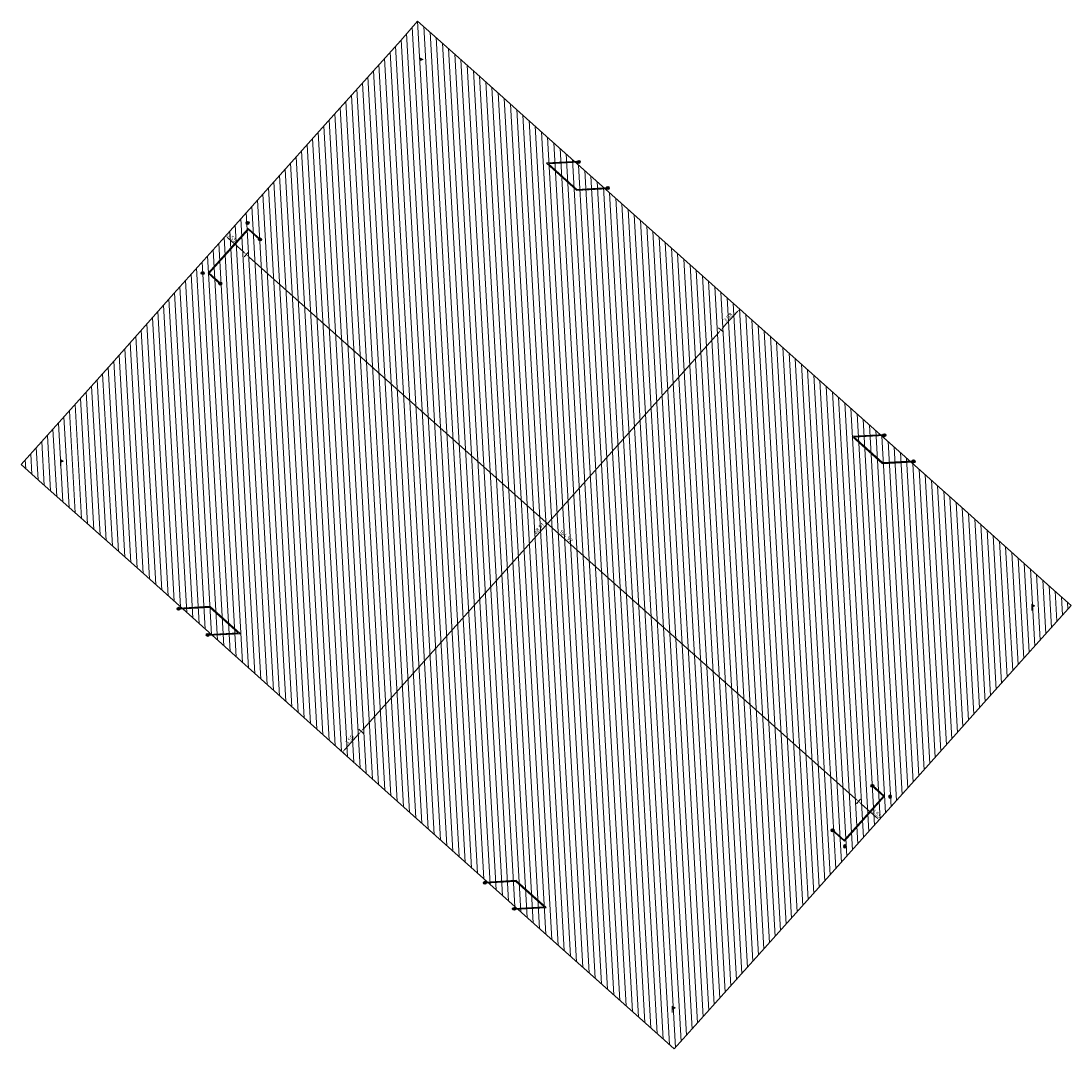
# Model space of a CAD drawing. Header units: metres. Extents: x 102885 to 117710, y 477477 to 480770.
# Tile 3 of 7: x 104342 to 104476, y 478579 to 478710. Entities that reach past the tile are written whole.
import ezdxf

# ---------------------------------------------------------------- set-up
doc = ezdxf.new("R2010")
doc.units = ezdxf.units.M
doc.header["$LTSCALE"] = 0.5
for name, color, linetype, lineweight in [('N-ME-IE-MEUBILAIR_WEGMEUBILAIR_PAAL-S', 7, 'Continuous', 25), ('N-WE-GR-VERWIJDEREN-A-200', 12, 'Continuous', 18), ('N-WE-IE-MEUBILAIR_WEGMEUBILAIR-S', 7, 'Continuous', 25), ('N-WE-OG-BEBOUWING_BIJZONDERE DOELEINDEN-G', 7, 'Continuous', 25), ('X-XX-AL-M', 7, 'Continuous', 18)]:
    doc.layers.add(name, color=color, linetype=linetype, lineweight=lineweight)
doc.styles.add('NLCS-ISO-M200-T25', font='NLCS-ISO.ttf', dxfattribs={"height": 0.5})
doc.dimstyles.new('NLCS-M200-T25-PIJL_L2_H1', dxfattribs={"dimscale": 0.2, "dimtxt": 2.5, "dimasz": 2.5, "dimexe": 2, "dimexo": 2, "dimgap": 0.7, "dimtad": 1, "dimzin": 0, "dimdsep": 46, "dimtxsty": 'NLCS-ISO-M200-T25', "dimcen": 0, "dimdle": 2, "dimclrd": 256, "dimclre": 256, "dimclrt": 256, "dimadec": 1, "dimazin": 0, "dimtfac": 1, "dimtdec": 3, "dimtofl": 0, "dimtmove": 0, "dimatfit": 3, "dimfxl": 2, "dimfxlon": 1, "dimtfillclr": 256, "dimtolj": 1, "dimtzin": 0, "dimlwd": -1, "dimlwe": -1, "dimarcsym": 0})

# ---------------------------------------------------------------- blocks, each defined once
blk = doc.blocks.new('SIE-WEG_PAAL_VAST-SO')
blk.add_hatch(color=256).paths.add_polyline_path([(0.09, 0.09), (-0.09, 0.09), (-0.09, -0.09), (0.09, -0.09)])
at = {"flags": 128}
blk.add_lwpolyline([(0.09, 0.09), (-0.09, 0.09), (-0.09, -0.09), (0.09, -0.09)], close=True, dxfattribs=at)
blk.add_circle((0, 0), 0.188)
blk = doc.blocks.new('SIE-WEG_PAAL_UITNEEMBAAR-SO')
h = blk.add_hatch(color=256)
h.paths.add_polyline_path([(0.19, 0, 1), (-0.19, 0, 1)])
h.paths.add_polyline_path([(0.09, -0.09), (-0.09, -0.09), (-0.09, 0.09), (0.09, 0.09)], flags=16)
at = {"flags": 128}
blk.add_lwpolyline([(0.09, 0.09), (-0.09, 0.09), (-0.09, -0.09), (0.09, -0.09)], close=True, dxfattribs=at)
blk.add_circle((0, 0), 0.188)
blk = doc.blocks.new('*D35')
at = {"layer": 'X-XX-AL-M', "transparency": 16777216}
for p, q in [((104385.42, 478619.84), (104430.76, 478670.39)), ((104431.39, 478670.5), (104430.79, 478671.03)), ((104385.38, 478619.2), (104384.78, 478619.73))]:
    blk.add_line(p, q, dxfattribs=at)
for points in [[(104430.7, 478670.45), (104430.82, 478670.34), (104431.09, 478670.77)], [(104385.35, 478619.89), (104385.48, 478619.78), (104385.08, 478619.46)]]:
    blk.add_solid(points, dxfattribs=at)
at = {"layer": 'X-XX-AL-M', "transparency": 16777216, "insert": (104407.8, 478645.38), "char_height": 0.5, "attachment_point": 5, "rotation": 48.1133, "style": 'NLCS-ISO-M200-T25'}
blk.add_mtext('\\A1;68.91', dxfattribs=at)
blk = doc.blocks.new('*D36')
at = {"layer": 'X-XX-AL-M', "transparency": 16777216}
for p, q in [((104430.76, 478670.39), (104385.42, 478619.84)), ((104431.39, 478670.5), (104430.79, 478671.03)), ((104385.38, 478619.2), (104384.78, 478619.73))]:
    blk.add_line(p, q, dxfattribs=at)
for points in [[(104430.7, 478670.45), (104430.82, 478670.34), (104431.09, 478670.77)], [(104385.35, 478619.89), (104385.48, 478619.78), (104385.08, 478619.46)]]:
    blk.add_solid(points, dxfattribs=at)
at = {"layer": 'X-XX-AL-M', "transparency": 16777216, "insert": (104407.8, 478645.38), "char_height": 0.5, "attachment_point": 5, "rotation": 48.1133, "style": 'NLCS-ISO-M200-T25'}
blk.add_mtext('\\A1;68.91', dxfattribs=at)
blk = doc.blocks.new('*D37')
at = {"layer": 'X-XX-AL-M', "transparency": 16777216}
for p, q in [((104383.05, 478617.19), (104384.75, 478619.09)), ((104385.38, 478619.2), (104384.78, 478619.73)), ((104383.01, 478616.55), (104382.41, 478617.09))]:
    blk.add_line(p, q, dxfattribs=at)
for points in [[(104384.69, 478619.15), (104384.81, 478619.04), (104385.08, 478619.46)], [(104382.98, 478617.25), (104383.11, 478617.14), (104382.71, 478616.82)]]:
    blk.add_solid(points, dxfattribs=at)
at = {"layer": 'X-XX-AL-M', "transparency": 16777216, "insert": (104383.61, 478618.4), "char_height": 0.5, "attachment_point": 5, "rotation": 48.1133, "style": 'NLCS-ISO-M200-T25'}
blk.add_mtext('\\A1;3.55', dxfattribs=at)
blk = doc.blocks.new('*D38')
at = {"layer": 'X-XX-AL-M', "transparency": 16777216}
for p, q in [((104370.15, 478680.1), (104370.69, 478680.7)), ((104370.79, 478680.07), (104448.3, 478610.84)), ((104448.43, 478610.23), (104448.94, 478610.81))]:
    blk.add_line(p, q, dxfattribs=at)
for points in [[(104370.85, 478680.13), (104370.74, 478680.01), (104370.42, 478680.4)], [(104448.36, 478610.91), (104448.25, 478610.78), (104448.68, 478610.51)]]:
    blk.add_solid(points, dxfattribs=at)
at = {"layer": 'X-XX-AL-M', "transparency": 16777216, "insert": (104411.3, 478644.41), "char_height": 0.5, "attachment_point": 5, "rotation": 318.2325, "style": 'NLCS-ISO-M200-T25'}
blk.add_mtext('\\A1;104.92', dxfattribs=at)
blk = doc.blocks.new('*D39')
at = {"layer": 'X-XX-AL-M', "transparency": 16777216}
for p, q in [((104448.41, 478610.21), (104448.94, 478610.81)), ((104449.05, 478610.18), (104450.95, 478608.48)), ((104451.06, 478607.85), (104451.59, 478608.44))]:
    blk.add_line(p, q, dxfattribs=at)
for points in [[(104449.11, 478610.24), (104448.99, 478610.12), (104448.68, 478610.51)], [(104451.01, 478608.54), (104450.9, 478608.42), (104451.33, 478608.14)]]:
    blk.add_solid(points, dxfattribs=at)
at = {"layer": 'X-XX-AL-M', "transparency": 16777216, "insert": (104450.99, 478608.97), "char_height": 0.5, "attachment_point": 5, "rotation": 318.2325, "style": 'NLCS-ISO-M200-T25'}
blk.add_mtext('\\A1;3.55', dxfattribs=at)
blk = doc.blocks.new('*D40')
at = {"layer": 'X-XX-AL-M', "transparency": 16777216}
for p, q in [((104367.5, 478682.47), (104368.04, 478683.07)), ((104368.14, 478682.44), (104370.05, 478680.74)), ((104370.15, 478680.1), (104370.69, 478680.7))]:
    blk.add_line(p, q, dxfattribs=at)
for points in [[(104368.2, 478682.5), (104368.09, 478682.37), (104367.77, 478682.77)], [(104370.1, 478680.8), (104369.99, 478680.67), (104370.42, 478680.4)]]:
    blk.add_solid(points, dxfattribs=at)
at = {"layer": 'X-XX-AL-M', "transparency": 16777216, "insert": (104368.58, 478682.57), "char_height": 0.5, "attachment_point": 5, "rotation": 318.2325, "style": 'NLCS-ISO-M200-T25'}
blk.add_mtext('\\A1;3.55', dxfattribs=at)
blk = doc.blocks.new('SIE-WEG_PAAL_VLAGGENMAST-SO')
at = {"linetype": 'ByBlock', "lineweight": 18}
h = blk.add_hatch(color=0, dxfattribs=at)
h.dxf.hatch_style = 1
h.paths.add_polyline_path([(0, 2), (2, 1), (0, 0)])
at = {"color": 0, "linetype": 'ByBlock', "lineweight": 18}
blk.add_lwpolyline([(0, 2), (0, -2)], dxfattribs=at)
blk.add_lwpolyline([(0, 2), (2, 1), (0, 0)], close=True, dxfattribs=at)
blk = doc.blocks.new('*D51')
at = {"layer": 'X-XX-AL-M', "transparency": 16777216}
for p, q in [((104431.43, 478671.14), (104433.15, 478673.06)), ((104433.78, 478673.16), (104433.18, 478673.7)), ((104431.39, 478670.5), (104430.79, 478671.03))]:
    blk.add_line(p, q, dxfattribs=at)
for points in [[(104433.09, 478673.11), (104433.21, 478673), (104433.48, 478673.43)], [(104431.36, 478671.19), (104431.49, 478671.08), (104431.09, 478670.77)]]:
    blk.add_solid(points, dxfattribs=at)
at = {"layer": 'X-XX-AL-M', "transparency": 16777216, "insert": (104432, 478672.36), "char_height": 0.5, "attachment_point": 5, "rotation": 48.1133, "style": 'NLCS-ISO-M200-T25'}
blk.add_mtext('\\A1;3.58', dxfattribs=at)

msp = doc.modelspace()

# ---------------------------------------------------------------- hatches: boundary and pattern name
at = {"layer": 'N-WE-GR-VERWIJDEREN-A-200'}
h = msp.add_hatch(dxfattribs=at)
h.set_pattern_fill('AGR-VERWIJDEREN', color=256, pattern_type=2)
h.set_pattern_definition([(93.2397, (104392.31676, 478710.2421), (-0.7488014, -0.042385), [])])
h.paths.add_polyline_path([(104475.837, 478635.561), (104473.266, 478637.854), (104461.382, 478648.528), (104447.897, 478660.557), (104421.539, 478684.09), (104408.762, 478695.538), (104400.313, 478703.098), (104395.237, 478707.634), (104392.317, 478710.242), (104390.149, 478707.764), (104381.238, 478697.826), (104372.923, 478688.557), (104367.265, 478682.234), (104361.162, 478675.42), (104353.171, 478666.424), (104344.232, 478656.451), (104341.613, 478653.556), (104344.309, 478651.154), (104356.455, 478640.362), (104369.79, 478628.379), (104383.236, 478616.351), (104397.511, 478603.541), (104410.461, 478591.979), (104422.247, 478581.464), (104425.127, 478578.873), (104427.425, 478581.448), (104437.059, 478592.184), (104444.298, 478600.267), (104449.838, 478606.479), (104456.558, 478613.979), (104465.775, 478624.289)])

# ---------------------------------------------------------------- linework, layer by layer
at = {"layer": 'N-WE-GR-VERWIJDEREN-A-200', "flags": 128}
msp.add_lwpolyline([(104475.837, 478635.561), (104473.266, 478637.854), (104461.382, 478648.528), (104447.897, 478660.557), (104421.539, 478684.09), (104408.762, 478695.538), (104400.313, 478703.098), (104395.237, 478707.634), (104392.317, 478710.242), (104390.149, 478707.764), (104381.238, 478697.826), (104372.923, 478688.557), (104367.265, 478682.234), (104361.162, 478675.42), (104353.171, 478666.424), (104344.232, 478656.451), (104341.613, 478653.556), (104344.309, 478651.154), (104356.455, 478640.362), (104369.79, 478628.379), (104383.236, 478616.351), (104397.511, 478603.541), (104410.461, 478591.979), (104422.247, 478581.464), (104425.127, 478578.873), (104427.425, 478581.448), (104437.059, 478592.184), (104444.298, 478600.267), (104449.838, 478606.479), (104456.558, 478613.979), (104465.775, 478624.289)], close=True, dxfattribs=at)
at = {"layer": 'N-WE-OG-BEBOUWING_BIJZONDERE DOELEINDEN-G', "flags": 128}
for points in [[(104412.9, 478692.284), (104408.785, 478692.057), (104412.615, 478688.627), (104416.63, 478688.848)], [(104412.905, 478692.184), (104409.032, 478691.97), (104412.651, 478688.729), (104416.625, 478688.948)], [(104372.2, 478682.369), (104370.672, 478683.736), (104365.522, 478678.013), (104367.049, 478676.646)], [(104372.133, 478682.295), (104370.68, 478683.595), (104365.663, 478678.021), (104367.116, 478676.72)], [(104451.988, 478657.357), (104447.873, 478657.13), (104451.703, 478653.7), (104455.718, 478653.922)], [(104451.993, 478657.257), (104448.12, 478657.043), (104451.739, 478653.802), (104455.712, 478654.021)], [(104365.495, 478631.748), (104369.609, 478631.975), (104365.779, 478635.405), (104361.764, 478635.183)], [(104365.489, 478631.848), (104369.362, 478632.061), (104365.743, 478635.303), (104361.77, 478635.083)], [(104445.334, 478606.784), (104446.864, 478605.419), (104452.015, 478611.175), (104450.485, 478612.539)], [(104445.401, 478606.858), (104446.856, 478605.56), (104451.873, 478611.167), (104450.418, 478612.465)], [(104404.639, 478596.735), (104408.753, 478596.963), (104404.923, 478600.392), (104400.908, 478600.171)], [(104404.633, 478596.835), (104408.507, 478597.049), (104404.887, 478600.29), (104400.914, 478600.071)]]:
    msp.add_lwpolyline(points, dxfattribs=at)

# ---------------------------------------------------------------- block references
at = {"layer": 'N-ME-IE-MEUBILAIR_WEGMEUBILAIR_PAAL-S', "xscale": 0.2, "yscale": 0.2, "zscale": 0.2}
for p in [(104392.617, 478705.144), (104346.644, 478653.806), (104470.818, 478635.304), (104424.866, 478583.929)]:
    msp.add_blockref('SIE-WEG_PAAL_VLAGGENMAST-SO', p, dxfattribs=at)
at = {"layer": 'N-ME-IE-MEUBILAIR_WEGMEUBILAIR_PAAL-S'}
for p in [(104412.902, 478692.234), (104416.627, 478688.898), (104451.986, 478657.302), (104455.715, 478653.971), (104361.765, 478635.132), (104365.49, 478631.796), (104400.909, 478600.119), (104404.635, 478596.785)]:
    msp.add_blockref('SIE-WEG_PAAL_VAST-SO', p, dxfattribs=at)
at = {"layer": 'N-ME-IE-MEUBILAIR_WEGMEUBILAIR_PAAL-S', "rotation": 347.7888698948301}
for p in [(104372.166, 478682.332), (104367.082, 478676.683), (104450.451, 478612.502), (104445.367, 478606.821)]:
    msp.add_blockref('SIE-WEG_PAAL_VAST-SO', p, dxfattribs=at)
at = {"layer": 'N-WE-IE-MEUBILAIR_WEGMEUBILAIR-S'}
for p in [(104370.572, 478684.43), (104364.836, 478678.024)]:
    msp.add_blockref('SIE-WEG_PAAL_UITNEEMBAAR-SO', p, dxfattribs=at)
at = {"layer": 'N-WE-IE-MEUBILAIR_WEGMEUBILAIR-S', "xscale": -1, "rotation": 276.0266957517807}
for p in [(104452.706, 478611.136), (104446.937, 478604.759)]:
    msp.add_blockref('SIE-WEG_PAAL_UITNEEMBAAR-SO', p, dxfattribs=at)

# ---------------------------------------------------------------- dimensions: what is measured, and where the dimension line sits
at = {"layer": 'X-XX-AL-M'}
for base, p1, p2, picture, middle in [((104370.419, 478680.402, -4.367), (104366.992, 478681.898, -4.367), (104368.016, 478677.711, -4.335), '*D40', (104368.322, 478682.274, -4.367)), ((104448.678, 478610.51, -4.367), (104369.54, 478679.418, -4.367), (104448.16, 478609.931, -4.367), '*D38', (104411.04, 478644.124, -4.367)), ((104451.327, 478608.144, -4.367), (104447.9, 478609.64, -4.367), (104448.924, 478605.453, -4.335), '*D39', (104450.733, 478608.674, -4.367))]:
    dim = msp.add_linear_dim(base=base, p1=p1, p2=p2, angle=318.23249, dimstyle='NLCS-M200-T25-PIJL_L2_H1', dxfattribs=at)
    dim.commit()
    dim.dimension.update_dxf_attribs({"geometry": picture, "text_midpoint": middle, "dimtype": 160})
for base, p1, p2, picture, middle in [((104433.481, 478673.431, -4.316), (104431.726, 478670.197, -4.335), (104434.11, 478672.867, -4.335), '*D51', (104431.996, 478672.359, -4.316)), ((104431.091, 478670.766, -4.316), (104385.716, 478618.894, -4.316), (104431.726, 478670.197, -4.316), '*D35', (104407.796, 478645.375, -4.316)), ((104385.081, 478619.463, -4.316), (104431.726, 478670.197, -4.316), (104385.716, 478618.894, -4.367), '*D36', (104407.796, 478645.375, -4.316)), ((104385.081, 478619.463, -4.316), (104383.347, 478616.252, -4.335), (104385.71, 478618.899, -4.335), '*D37', (104383.606, 478618.403, -4.316))]:
    dim = msp.add_linear_dim(base=base, p1=p1, p2=p2, angle=48.11334, dimstyle='NLCS-M200-T25-PIJL_L2_H1', dxfattribs=at)
    dim.commit()
    dim.dimension.update_dxf_attribs({"geometry": picture, "text_midpoint": middle})

doc.saveas('drawing.dxf')
